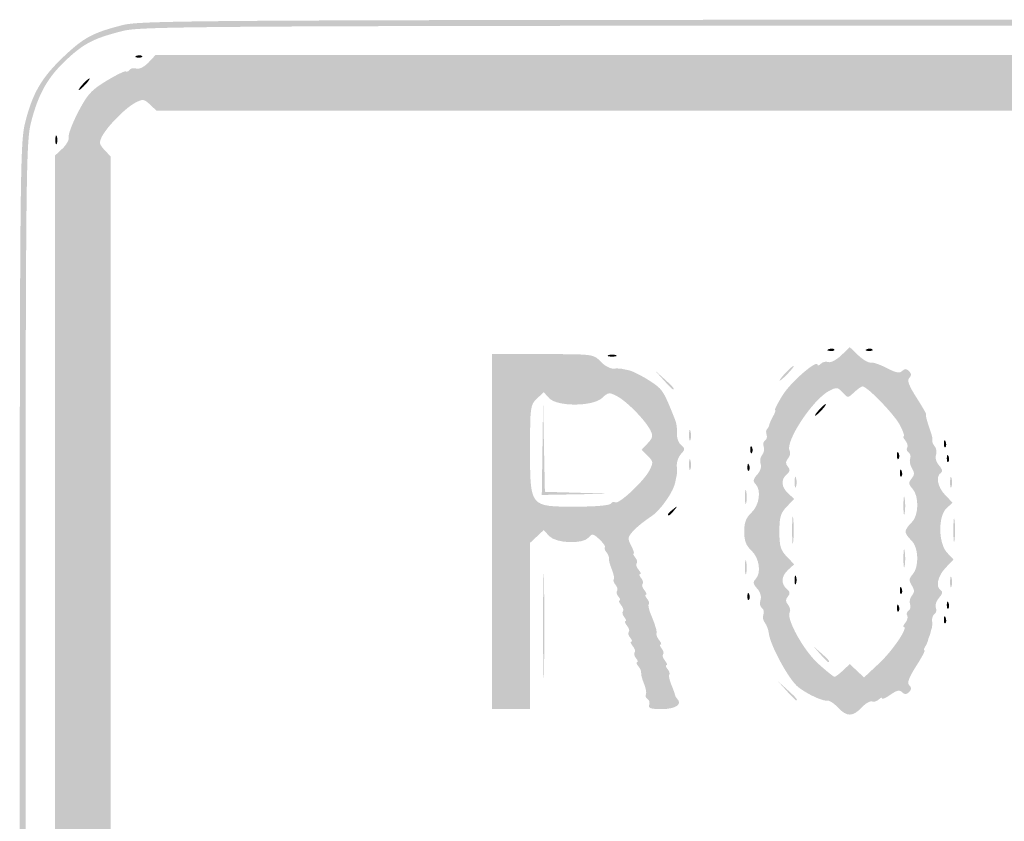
# Model space of a CAD drawing. Header units: inches. Extents: x -0.5 to 0.5, y -0.25 to 0.25.
# Tile 2 of 11: x -0.5 to -0.19, y 0 to 0.25. Entities that reach past the tile are written whole.
import ezdxf

# ---------------------------------------------------------------- set-up
doc = ezdxf.new("R2010")
doc.units = ezdxf.units.IN
doc.header["$MEASUREMENT"] = 0

msp = doc.modelspace()

# ---------------------------------------------------------------- hatches: boundary and pattern name
h = msp.add_hatch(color=7)
edge = h.paths.add_edge_path()
edge.add_spline(control_points=[(-0.46522, -0.24908), (-0.47266, -0.2476), (-0.48297, -0.24249), (-0.48681, -0.23839), (-0.49057, -0.23437), (-0.49569, -0.22686), (-0.49702, -0.22339), (-0.49989, -0.21596), (-0.5, -0.2079), (-0.5, 0.00094), (-0.5, 0.2072), (-0.49996, 0.21178), (-0.4982, 0.21866), (-0.49593, 0.22754), (-0.4931, 0.23237), (-0.48643, 0.23873), (-0.48005, 0.24482), (-0.47723, 0.24635), (-0.46815, 0.24868), (-0.46129, 0.25043), (-0.45375, 0.25046), (0.00074, 0.25046)], knot_values=[0, 0, 0, 0, 1, 1, 1, 2, 2, 2, 3, 3, 3, 4, 4, 4, 5, 5, 5, 6, 6, 6, 7, 7, 7, 7], degree=3, periodic=0)
edge.add_line((0.00074, 0.25046), (0.46265, 0.25046))
edge.add_line((0.46265, 0.25046), (0.46917, 0.24853))
edge.add_spline(control_points=[(0.46917, 0.24853), (0.4773, 0.24613), (0.48082, 0.24409), (0.48697, 0.23816), (0.49323, 0.23214), (0.49598, 0.22736), (0.4982, 0.21866), (0.49996, 0.21178), (0.5, 0.2072), (0.5, 0.00108), (0.5, -0.14844), (0.49971, -0.21123), (0.49899, -0.21552), (0.497, -0.22734), (0.4885, -0.23878), (0.47725, -0.24478), (0.46574, -0.25092), (0.50412, -0.25047), (-0.00077, -0.25037), (-0.37541, -0.2503), (-0.46028, -0.25007), (-0.46522, -0.24908)], knot_values=[0, 0, 0, 0, 1, 1, 1, 2, 2, 2, 3, 3, 3, 4, 4, 4, 5, 5, 5, 6, 6, 6, 7, 7, 7, 7], degree=3, periodic=0)
edge = h.paths.add_edge_path(flags=0)
edge.add_spline(control_points=[(0.46463, -0.24729), (0.47266, -0.24575), (0.48109, -0.24159), (0.48619, -0.23664), (0.49125, -0.23173), (0.49595, -0.22268), (0.49715, -0.21552), (0.49787, -0.21123), (0.49817, -0.14844), (0.49817, 0.00108), (0.49817, 0.2072), (0.49813, 0.21178), (0.49637, 0.21866), (0.49422, 0.22705), (0.49138, 0.23217), (0.48605, 0.23724), (0.48079, 0.24226), (0.47697, 0.2444), (0.46917, 0.2467)], knot_values=[0, 0, 0, 0, 1, 1, 1, 2, 2, 2, 3, 3, 3, 4, 4, 4, 5, 5, 5, 6, 6, 6, 6], degree=3, periodic=0)
edge.add_line((0.46917, 0.2467), (0.46265, 0.24862))
edge.add_line((0.46265, 0.24862), (0.00074, 0.24862))
edge.add_spline(control_points=[(0.00074, 0.24862), (-0.45375, 0.24862), (-0.46129, 0.2486), (-0.46815, 0.24684), (-0.47691, 0.2446), (-0.47991, 0.24304), (-0.48544, 0.23788), (-0.4912, 0.23248), (-0.49416, 0.22728), (-0.49637, 0.21866), (-0.49813, 0.21178), (-0.49817, 0.2072), (-0.49817, 0.00094), (-0.49817, -0.2079), (-0.49806, -0.21596), (-0.49519, -0.22339), (-0.49403, -0.2264), (-0.48897, -0.23406), (-0.48589, -0.23748), (-0.48296, -0.24073), (-0.47204, -0.24589), (-0.46522, -0.24725), (-0.46028, -0.24823), (-0.37541, -0.24847), (-0.00077, -0.24854), (0.39723, -0.24861), (0.45856, -0.24845), (0.46463, -0.24729)], knot_values=[0, 0, 0, 0, 1, 1, 1, 2, 2, 2, 3, 3, 3, 4, 4, 4, 5, 5, 5, 6, 6, 6, 7, 7, 7, 8, 8, 8, 9, 9, 9, 9], degree=3, periodic=0)
h = msp.add_hatch(color=7)
edge = h.paths.add_edge_path()
edge.add_spline(control_points=[(-0.46518, -0.23445), (-0.46566, -0.23397), (-0.46606, -0.23392), (-0.46606, -0.23433), (-0.46606, -0.23475), (-0.46667, -0.23457), (-0.46743, -0.23394), (-0.46819, -0.23332), (-0.46881, -0.23308), (-0.46881, -0.23342), (-0.46881, -0.23376), (-0.4706, -0.2328), (-0.4728, -0.23129), (-0.4758, -0.22922), (-0.47706, -0.2288), (-0.47785, -0.22959), (-0.47864, -0.23038), (-0.47917, -0.23037), (-0.48, -0.22954), (-0.48081, -0.22873), (-0.48083, -0.22817), (-0.48008, -0.22742), (-0.47934, -0.22668), (-0.47977, -0.2252), (-0.48171, -0.22192), (-0.48317, -0.21945), (-0.48411, -0.21743), (-0.48381, -0.21743), (-0.48351, -0.21743), (-0.48371, -0.21689), (-0.48425, -0.21624), (-0.4848, -0.21558), (-0.48503, -0.21423), (-0.48477, -0.21323), (-0.48446, -0.21206), (-0.48512, -0.21066), (-0.48664, -0.20922)], knot_values=[0, 0, 0, 0, 1, 1, 1, 2, 2, 2, 3, 3, 3, 4, 4, 4, 5, 5, 5, 6, 6, 6, 7, 7, 7, 8, 8, 8, 9, 9, 9, 10, 10, 10, 11, 11, 11, 12, 12, 12, 12], degree=3, periodic=0)
edge.add_line((-0.48664, -0.20922), (-0.48899, -0.20702))
edge.add_line((-0.48899, -0.20702), (-0.48899, 0.00046))
edge.add_line((-0.48899, 0.00046), (-0.48899, 0.20794))
edge.add_line((-0.48899, 0.20794), (-0.48664, 0.21014))
edge.add_spline(control_points=[(-0.48664, 0.21014), (-0.48535, 0.21135), (-0.48447, 0.21298), (-0.48467, 0.21376), (-0.48487, 0.21454), (-0.48354, 0.21806), (-0.48171, 0.22158), (-0.47884, 0.22708), (-0.4776, 0.22845), (-0.4729, 0.23131), (-0.46989, 0.23314), (-0.46715, 0.23448), (-0.46681, 0.23428), (-0.46646, 0.23408), (-0.46595, 0.2343), (-0.46566, 0.23476), (-0.46537, 0.23523), (-0.4644, 0.23542), (-0.46351, 0.23518), (-0.46255, 0.23493), (-0.46099, 0.23571), (-0.45968, 0.2371)], knot_values=[0, 0, 0, 0, 1, 1, 1, 2, 2, 2, 3, 3, 3, 4, 4, 4, 5, 5, 5, 6, 6, 6, 7, 7, 7, 7], degree=3, periodic=0)
edge.add_line((-0.45968, 0.2371), (-0.45748, 0.23945))
edge.add_line((-0.45748, 0.23945), (0, 0.23945))
edge.add_line((0, 0.23945), (0.45748, 0.23945))
edge.add_line((0.45748, 0.23945), (0.45966, 0.23713))
edge.add_spline(control_points=[(0.45966, 0.23713), (0.46086, 0.23585), (0.46248, 0.23491), (0.46326, 0.23504), (0.46404, 0.23517), (0.46519, 0.23495), (0.46583, 0.23456), (0.46646, 0.23416), (0.46697, 0.23404), (0.46697, 0.23429), (0.46697, 0.23455), (0.46935, 0.23342), (0.47225, 0.23179), (0.47638, 0.22946), (0.47824, 0.22764), (0.48085, 0.22336), (0.48268, 0.22035), (0.48402, 0.21761), (0.48382, 0.21727), (0.48362, 0.21692), (0.48384, 0.21641), (0.4843, 0.21612), (0.48477, 0.21583), (0.48496, 0.21486), (0.48472, 0.21397), (0.48447, 0.21301), (0.48525, 0.21145), (0.48664, 0.21014)], knot_values=[0, 0, 0, 0, 1, 1, 1, 2, 2, 2, 3, 3, 3, 4, 4, 4, 5, 5, 5, 6, 6, 6, 7, 7, 7, 8, 8, 8, 9, 9, 9, 9], degree=3, periodic=0)
edge.add_line((0.48664, 0.21014), (0.48899, 0.20794))
edge.add_line((0.48899, 0.20794), (0.48899, 0.00046))
edge.add_line((0.48899, 0.00046), (0.48899, -0.20702))
edge.add_line((0.48899, -0.20702), (0.48664, -0.20922))
edge.add_spline(control_points=[(0.48664, -0.20922), (0.48525, -0.21053), (0.48447, -0.21209), (0.48472, -0.21305), (0.48496, -0.21395), (0.48476, -0.21492), (0.48429, -0.21521), (0.48382, -0.2155), (0.48353, -0.21622), (0.48365, -0.21681), (0.4839, -0.21813), (0.48022, -0.22533), (0.47887, -0.22617), (0.47819, -0.22658), (0.47823, -0.22717), (0.47899, -0.22809), (0.48032, -0.22969), (0.47928, -0.23103), (0.47783, -0.22957), (0.47706, -0.2288), (0.47577, -0.22924), (0.4728, -0.23129), (0.4706, -0.2328), (0.46881, -0.23376), (0.46881, -0.23342), (0.46881, -0.23308), (0.46829, -0.23323), (0.46766, -0.23375), (0.46668, -0.23457), (0.46597, -0.23486), (0.46491, -0.23486), (0.46478, -0.23486), (0.25566, -0.23497), (0.00018, -0.23509), (-0.29228, -0.23524), (-0.46463, -0.235), (-0.46518, -0.23445)], knot_values=[0, 0, 0, 0, 1, 1, 1, 2, 2, 2, 3, 3, 3, 4, 4, 4, 5, 5, 5, 6, 6, 6, 7, 7, 7, 8, 8, 8, 9, 9, 9, 10, 10, 10, 11, 11, 11, 12, 12, 12, 12], degree=3, periodic=0)
edge = h.paths.add_edge_path(flags=0)
edge.add_spline(control_points=[(-0.45826, -0.22385), (-0.4566, -0.22202), (-0.45543, -0.22202), (-0.00015, -0.22202)], knot_values=[0, 0, 0, 0, 1, 1, 1, 1], degree=3, periodic=0)
edge.add_line((-0.00015, -0.22202), (0.4563, -0.22202))
edge.add_line((0.4563, -0.22202), (0.4584, -0.22399))
edge.add_spline(control_points=[(0.4584, -0.22399), (0.46002, -0.22551), (0.46078, -0.22572), (0.46175, -0.22491), (0.46245, -0.22434), (0.46322, -0.22408), (0.46347, -0.22433), (0.46425, -0.22511), (0.47244, -0.2174), (0.47396, -0.21448), (0.47528, -0.21191), (0.47525, -0.21161), (0.47347, -0.20971)], knot_values=[0, 0, 0, 0, 1, 1, 1, 2, 2, 2, 3, 3, 3, 4, 4, 4, 4], degree=3, periodic=0)
edge.add_line((0.47347, -0.20971), (0.47156, -0.20768))
edge.add_line((0.47156, -0.20768), (0.47156, 0))
edge.add_line((0.47156, 0), (0.47156, 0.20768))
edge.add_line((0.47156, 0.20768), (0.47347, 0.20972))
edge.add_spline(control_points=[(0.47347, 0.20972), (0.47511, 0.21145), (0.47522, 0.21207), (0.47428, 0.2139), (0.47268, 0.21703), (0.46693, 0.22287), (0.4639, 0.22446), (0.46147, 0.22573), (0.46113, 0.22569), (0.45925, 0.22393)], knot_values=[0, 0, 0, 0, 1, 1, 1, 2, 2, 2, 3, 3, 3, 3], degree=3, periodic=0)
edge.add_line((0.45925, 0.22393), (0.45722, 0.22202))
edge.add_line((0.45722, 0.22202), (0, 0.22202))
edge.add_line((0, 0.22202), (-0.45722, 0.22202))
edge.add_line((-0.45722, 0.22202), (-0.45925, 0.22393))
edge.add_spline(control_points=[(-0.45925, 0.22393), (-0.46113, 0.22569), (-0.46147, 0.22573), (-0.4639, 0.22446), (-0.46693, 0.22287), (-0.47268, 0.21703), (-0.47428, 0.2139), (-0.47522, 0.21207), (-0.47511, 0.21145), (-0.47347, 0.20972)], knot_values=[0, 0, 0, 0, 1, 1, 1, 2, 2, 2, 3, 3, 3, 3], degree=3, periodic=0)
edge.add_line((-0.47347, 0.20972), (-0.47156, 0.20768))
edge.add_line((-0.47156, 0.20768), (-0.47156, 0))
edge.add_line((-0.47156, 0), (-0.47156, -0.20768))
edge.add_line((-0.47156, -0.20768), (-0.47347, -0.20971))
edge.add_spline(control_points=[(-0.47347, -0.20971), (-0.47525, -0.21161), (-0.47528, -0.21191), (-0.47396, -0.21448), (-0.47231, -0.21766), (-0.46435, -0.22496), (-0.46325, -0.22428), (-0.46285, -0.22403), (-0.46225, -0.22424), (-0.46194, -0.22476), (-0.46108, -0.22614), (-0.46011, -0.2259), (-0.45826, -0.22385)], knot_values=[0, 0, 0, 0, 1, 1, 1, 2, 2, 2, 3, 3, 3, 4, 4, 4, 4], degree=3, periodic=0)
h = msp.add_hatch(color=7)
edge = h.paths.add_edge_path()
edge.add_spline(control_points=[(-0.46347, 0.23916), (-0.46281, 0.23942), (-0.46202, 0.23939), (-0.46172, 0.23909), (-0.46141, 0.23878), (-0.46195, 0.23856), (-0.46292, 0.2386), (-0.46399, 0.23865), (-0.46421, 0.23887), (-0.46347, 0.23916)], knot_values=[0, 0, 0, 0, 1, 1, 1, 2, 2, 2, 3, 3, 3, 3], degree=3, periodic=0)
h = msp.add_hatch(color=7)
edge = h.paths.add_edge_path()
edge.add_spline(control_points=[(-0.48028, 0.23028), (-0.47936, 0.23128), (-0.47841, 0.23211), (-0.47816, 0.23211), (-0.4779, 0.23211), (-0.47844, 0.23128), (-0.47936, 0.23028), (-0.48027, 0.22927), (-0.48122, 0.22844), (-0.48148, 0.22844), (-0.48173, 0.22844), (-0.48119, 0.22927), (-0.48028, 0.23028)], knot_values=[0, 0, 0, 0, 1, 1, 1, 2, 2, 2, 3, 3, 3, 4, 4, 4, 4], degree=3, periodic=0)
h = msp.add_hatch(color=7)
edge = h.paths.add_edge_path()
edge.add_spline(control_points=[(-0.48885, 0.21284), (-0.48885, 0.21411), (-0.48864, 0.21462), (-0.48838, 0.21399), (-0.48813, 0.21336), (-0.48813, 0.21233), (-0.48838, 0.2117), (-0.48864, 0.21107), (-0.48885, 0.21158), (-0.48885, 0.21284)], knot_values=[0, 0, 0, 0, 1, 1, 1, 2, 2, 2, 3, 3, 3, 3], degree=3, periodic=0)
h = msp.add_hatch(color=7)
edge = h.paths.add_edge_path()
edge.add_spline(control_points=[(-0.24404, 0.03532), (-0.24523, 0.03659), (-0.24664, 0.03755), (-0.24718, 0.03747), (-0.24872, 0.03724), (-0.25339, 0.03937), (-0.25645, 0.0417), (-0.2593, 0.04388), (-0.26524, 0.0547), (-0.26569, 0.05856), (-0.26583, 0.05973), (-0.26639, 0.06122), (-0.26693, 0.06188), (-0.26748, 0.06253), (-0.26768, 0.0637), (-0.26738, 0.06447), (-0.26709, 0.06524), (-0.26731, 0.06615), (-0.26786, 0.0665), (-0.26842, 0.06684), (-0.26862, 0.06795), (-0.2683, 0.06895), (-0.26794, 0.07008), (-0.26834, 0.07145), (-0.26935, 0.07256), (-0.27059, 0.07394), (-0.27071, 0.07461), (-0.26989, 0.07543), (-0.26798, 0.07734), (-0.26862, 0.08207), (-0.2711, 0.0844), (-0.27283, 0.08603), (-0.27339, 0.08749), (-0.27339, 0.09037), (-0.27339, 0.09324), (-0.27283, 0.0947), (-0.2711, 0.09633), (-0.26862, 0.09866), (-0.26798, 0.10339), (-0.26989, 0.1053), (-0.27071, 0.10613), (-0.27058, 0.1068), (-0.26932, 0.1082), (-0.26836, 0.10926), (-0.26791, 0.11066), (-0.26825, 0.11155), (-0.26858, 0.11239), (-0.26837, 0.11364), (-0.2678, 0.11432), (-0.26723, 0.11501), (-0.267, 0.11618), (-0.26729, 0.11693), (-0.26758, 0.11768), (-0.26739, 0.11855), (-0.26687, 0.11887), (-0.26635, 0.11919), (-0.26614, 0.11999), (-0.26639, 0.12065), (-0.26664, 0.1213), (-0.26656, 0.12212), (-0.26622, 0.12246), (-0.26588, 0.12281), (-0.26558, 0.12336), (-0.26556, 0.1237), (-0.26555, 0.12404), (-0.26502, 0.12524), (-0.26438, 0.12638), (-0.26375, 0.12751), (-0.26346, 0.12844), (-0.26372, 0.12844), (-0.26399, 0.12844), (-0.26293, 0.13051), (-0.26137, 0.13304), (-0.2589, 0.13707), (-0.25046, 0.14439), (-0.25046, 0.14252), (-0.25046, 0.14214), (-0.25, 0.1423), (-0.24943, 0.14286), (-0.24886, 0.14343), (-0.24781, 0.14367), (-0.24708, 0.14339), (-0.24635, 0.14311), (-0.24456, 0.14404), (-0.24306, 0.14547)], knot_values=[0, 0, 0, 0, 1, 1, 1, 2, 2, 2, 3, 3, 3, 4, 4, 4, 5, 5, 5, 6, 6, 6, 7, 7, 7, 8, 8, 8, 9, 9, 9, 10, 10, 10, 11, 11, 11, 12, 12, 12, 13, 13, 13, 14, 14, 14, 15, 15, 15, 16, 16, 16, 17, 17, 17, 18, 18, 18, 19, 19, 19, 20, 20, 20, 21, 21, 21, 22, 22, 22, 23, 23, 23, 24, 24, 24, 25, 25, 25, 26, 26, 26, 27, 27, 27, 28, 28, 28, 28], degree=3, periodic=0)
edge.add_line((-0.24306, 0.14547), (-0.24037, 0.14805))
edge.add_line((-0.24037, 0.14805), (-0.23773, 0.14552))
edge.add_spline(control_points=[(-0.23773, 0.14552), (-0.23627, 0.14413), (-0.23452, 0.1431), (-0.23383, 0.14324), (-0.23313, 0.14337), (-0.23087, 0.1426), (-0.2288, 0.14152), (-0.22597, 0.14004), (-0.22478, 0.13981), (-0.22399, 0.1406), (-0.2232, 0.14139), (-0.22266, 0.14138), (-0.22183, 0.14055), (-0.22103, 0.13974), (-0.221, 0.13918), (-0.22176, 0.13843), (-0.22251, 0.13768), (-0.2219, 0.13604), (-0.21947, 0.13223), (-0.21765, 0.12939), (-0.21632, 0.12706), (-0.21651, 0.12706), (-0.21679, 0.12706), (-0.21627, 0.12503), (-0.21515, 0.12179), (-0.21454, 0.12004), (-0.21447, 0.11967), (-0.2146, 0.11894), (-0.21468, 0.11851), (-0.21431, 0.11763), (-0.21378, 0.11699), (-0.21325, 0.11635), (-0.21308, 0.11514), (-0.2134, 0.1143), (-0.21373, 0.11343), (-0.21332, 0.11204), (-0.21244, 0.11107), (-0.21142, 0.10994), (-0.21123, 0.10915), (-0.21187, 0.10875), (-0.21357, 0.1077), (-0.21292, 0.10431), (-0.21053, 0.10182)], knot_values=[0, 0, 0, 0, 1, 1, 1, 2, 2, 2, 3, 3, 3, 4, 4, 4, 5, 5, 5, 6, 6, 6, 7, 7, 7, 8, 8, 8, 9, 9, 9, 10, 10, 10, 11, 11, 11, 12, 12, 12, 13, 13, 13, 14, 14, 14, 14], degree=3, periodic=0)
edge.add_line((-0.21053, 0.10182), (-0.20822, 0.0994))
edge.add_line((-0.20822, 0.0994), (-0.21007, 0.09772))
edge.add_spline(control_points=[(-0.21007, 0.09772), (-0.21279, 0.09526), (-0.2127, 0.08673), (-0.20993, 0.08377)], knot_values=[0, 0, 0, 0, 1, 1, 1, 1], degree=3, periodic=0)
edge.add_line((-0.20993, 0.08377), (-0.20793, 0.08164))
edge.add_line((-0.20793, 0.08164), (-0.21038, 0.07907))
edge.add_spline(control_points=[(-0.21038, 0.07907), (-0.2129, 0.07644), (-0.21361, 0.07306), (-0.21187, 0.07198), (-0.21123, 0.07159), (-0.21142, 0.07079), (-0.21244, 0.06967), (-0.21329, 0.06873), (-0.21375, 0.06734), (-0.21345, 0.06658), (-0.21316, 0.06582), (-0.21334, 0.06494), (-0.21385, 0.06463), (-0.21435, 0.06431), (-0.2147, 0.06337), (-0.21462, 0.06253), (-0.21453, 0.0617), (-0.21457, 0.0607), (-0.21469, 0.06032), (-0.21481, 0.05994), (-0.21501, 0.05922), (-0.21514, 0.05872), (-0.21526, 0.05821), (-0.21547, 0.05759), (-0.2156, 0.05734), (-0.21572, 0.05709), (-0.21588, 0.05657), (-0.21595, 0.05619), (-0.21603, 0.05581), (-0.21641, 0.05499), (-0.21681, 0.05436), (-0.21721, 0.05373), (-0.2173, 0.05321), (-0.217, 0.05321), (-0.2167, 0.05321), (-0.21788, 0.05099), (-0.21962, 0.04827), (-0.22194, 0.04464), (-0.22251, 0.04306), (-0.22176, 0.04231), (-0.221, 0.04156), (-0.22103, 0.04099), (-0.22183, 0.04018), (-0.22267, 0.03935), (-0.22319, 0.03934), (-0.224, 0.04014), (-0.2248, 0.04095), (-0.22569, 0.04075), (-0.22767, 0.03935), (-0.2291, 0.03833), (-0.23028, 0.03781), (-0.23028, 0.03819), (-0.23028, 0.03858), (-0.23074, 0.03844), (-0.2313, 0.03787), (-0.23187, 0.0373), (-0.23282, 0.03703), (-0.23341, 0.03725), (-0.23401, 0.03748), (-0.23547, 0.03662), (-0.23667, 0.03535), (-0.23942, 0.03242), (-0.24131, 0.03242), (-0.24404, 0.03532)], knot_values=[0, 0, 0, 0, 1, 1, 1, 2, 2, 2, 3, 3, 3, 4, 4, 4, 5, 5, 5, 6, 6, 6, 7, 7, 7, 8, 8, 8, 9, 9, 9, 10, 10, 10, 11, 11, 11, 12, 12, 12, 13, 13, 13, 14, 14, 14, 15, 15, 15, 16, 16, 16, 17, 17, 17, 18, 18, 18, 19, 19, 19, 20, 20, 20, 21, 21, 21, 21], degree=3, periodic=0)
edge = h.paths.add_edge_path(flags=0)
edge.add_line((-0.24249, 0.04695), (-0.24037, 0.04894))
edge.add_line((-0.24037, 0.04894), (-0.23814, 0.04685))
edge.add_line((-0.23814, 0.04685), (-0.23591, 0.04476))
edge.add_line((-0.23591, 0.04476), (-0.23117, 0.04919))
edge.add_spline(control_points=[(-0.23117, 0.04919), (-0.22695, 0.05314), (-0.22194, 0.06055), (-0.22349, 0.06055), (-0.22381, 0.06055), (-0.22358, 0.06115), (-0.22297, 0.06189), (-0.22236, 0.06262), (-0.22211, 0.06362), (-0.22241, 0.06412), (-0.22272, 0.06461), (-0.22252, 0.06529), (-0.22197, 0.06563), (-0.22142, 0.06596), (-0.22122, 0.06687), (-0.22151, 0.06764), (-0.22181, 0.06841), (-0.22155, 0.06964), (-0.22094, 0.07037), (-0.22008, 0.07142), (-0.22009, 0.07211), (-0.22099, 0.07356), (-0.22194, 0.07508), (-0.22189, 0.07568), (-0.2207, 0.07699), (-0.2186, 0.07932), (-0.21884, 0.08556), (-0.2211, 0.08761), (-0.22211, 0.08853), (-0.22294, 0.08977), (-0.22294, 0.09037), (-0.22294, 0.09097), (-0.22211, 0.09221), (-0.2211, 0.09312), (-0.2188, 0.0952), (-0.2186, 0.10142), (-0.22077, 0.10381), (-0.22203, 0.1052), (-0.22208, 0.10571), (-0.22105, 0.10694), (-0.2201, 0.10808), (-0.22007, 0.10879), (-0.22091, 0.11013), (-0.2215, 0.11108), (-0.22176, 0.11245), (-0.22148, 0.11317), (-0.2212, 0.1139), (-0.22142, 0.11477), (-0.22197, 0.11511), (-0.22252, 0.11545), (-0.22272, 0.11613), (-0.22241, 0.11662), (-0.22211, 0.11711), (-0.22236, 0.11811), (-0.22297, 0.11885), (-0.22358, 0.11958), (-0.22381, 0.12018), (-0.22349, 0.12018), (-0.22316, 0.12018), (-0.22369, 0.12174), (-0.22467, 0.12365), (-0.22632, 0.12689), (-0.2349, 0.13578), (-0.23637, 0.13578), (-0.23674, 0.13578), (-0.23792, 0.13495), (-0.23901, 0.13393), (-0.24097, 0.13209), (-0.24098, 0.13209), (-0.24262, 0.1339), (-0.2441, 0.13554), (-0.2445, 0.13559), (-0.24676, 0.13442), (-0.25197, 0.13173), (-0.26082, 0.11826), (-0.25916, 0.11557), (-0.25883, 0.11503), (-0.25906, 0.114), (-0.25967, 0.11326), (-0.2605, 0.11226), (-0.26051, 0.11161), (-0.25973, 0.11067), (-0.25894, 0.10972), (-0.25903, 0.10914), (-0.26008, 0.10827), (-0.262, 0.10667), (-0.26181, 0.10427), (-0.25961, 0.10228)], knot_values=[0, 0, 0, 0, 1, 1, 1, 2, 2, 2, 3, 3, 3, 4, 4, 4, 5, 5, 5, 6, 6, 6, 7, 7, 7, 8, 8, 8, 9, 9, 9, 10, 10, 10, 11, 11, 11, 12, 12, 12, 13, 13, 13, 14, 14, 14, 15, 15, 15, 16, 16, 16, 17, 17, 17, 18, 18, 18, 19, 19, 19, 20, 20, 20, 21, 21, 21, 22, 22, 22, 23, 23, 23, 24, 24, 24, 25, 25, 25, 26, 26, 26, 27, 27, 27, 28, 28, 28, 29, 29, 29, 29], degree=3, periodic=0)
edge.add_line((-0.25961, 0.10228), (-0.25776, 0.1006))
edge.add_line((-0.25776, 0.1006), (-0.26007, 0.09818))
edge.add_spline(control_points=[(-0.26007, 0.09818), (-0.26201, 0.09616), (-0.26239, 0.09489), (-0.26239, 0.09037), (-0.26239, 0.08584), (-0.26201, 0.08457), (-0.26007, 0.08255)], knot_values=[0, 0, 0, 0, 1, 1, 1, 2, 2, 2, 2], degree=3, periodic=0)
edge.add_line((-0.26007, 0.08255), (-0.25776, 0.08014))
edge.add_line((-0.25776, 0.08014), (-0.25961, 0.07846))
edge.add_spline(control_points=[(-0.25961, 0.07846), (-0.26181, 0.07647), (-0.262, 0.07406), (-0.26008, 0.07247), (-0.25903, 0.07159), (-0.25894, 0.07102), (-0.25973, 0.07006), (-0.26051, 0.06912), (-0.2605, 0.06847), (-0.25967, 0.06747), (-0.25906, 0.06674), (-0.25882, 0.06571), (-0.25915, 0.06518), (-0.26037, 0.06321), (-0.25482, 0.05317), (-0.25021, 0.04904), (-0.24772, 0.04679), (-0.24543, 0.04495), (-0.24514, 0.04495), (-0.24485, 0.04495), (-0.24366, 0.04585), (-0.24249, 0.04695)], knot_values=[0, 0, 0, 0, 1, 1, 1, 2, 2, 2, 3, 3, 3, 4, 4, 4, 5, 5, 5, 6, 6, 6, 7, 7, 7, 7], degree=3, periodic=0)
h = msp.add_hatch(color=7)
edge = h.paths.add_edge_path()
edge.add_line((-0.35229, 0.09037), (-0.35229, 0.14587))
edge.add_line((-0.35229, 0.14587), (-0.3364, 0.14587))
edge.add_spline(control_points=[(-0.3364, 0.14587), (-0.32056, 0.14587), (-0.3205, 0.14586), (-0.31831, 0.14354), (-0.31711, 0.14225), (-0.31528, 0.14127), (-0.31425, 0.14135), (-0.31323, 0.14142), (-0.31197, 0.14138), (-0.31147, 0.14125), (-0.31096, 0.14111), (-0.31014, 0.14094), (-0.30963, 0.14086), (-0.30777, 0.14058), (-0.30133, 0.13684), (-0.29981, 0.13516), (-0.29841, 0.13361), (-0.2977, 0.13217), (-0.29496, 0.12523), (-0.29456, 0.12422), (-0.29432, 0.12233), (-0.29442, 0.12103), (-0.29452, 0.11973), (-0.29395, 0.11812), (-0.29315, 0.11746), (-0.29183, 0.11636), (-0.29183, 0.11611), (-0.29317, 0.11462), (-0.29398, 0.11373), (-0.29457, 0.11203), (-0.29447, 0.11085), (-0.29437, 0.10968), (-0.2944, 0.1083), (-0.29453, 0.1078), (-0.29467, 0.10729), (-0.29484, 0.10647), (-0.29492, 0.10596), (-0.29537, 0.10299), (-0.29961, 0.09693), (-0.30254, 0.09506), (-0.30442, 0.09386), (-0.30688, 0.09189), (-0.308, 0.09068), (-0.30986, 0.08866), (-0.30992, 0.08826), (-0.30874, 0.08598), (-0.30803, 0.08461), (-0.30768, 0.08349), (-0.30796, 0.08349), (-0.30825, 0.08349), (-0.30802, 0.08293), (-0.30746, 0.08226), (-0.3069, 0.08158), (-0.3067, 0.08076), (-0.30702, 0.08044), (-0.30734, 0.08012), (-0.30708, 0.07923), (-0.30644, 0.07846), (-0.3058, 0.07769), (-0.30559, 0.07706), (-0.30596, 0.07706), (-0.30634, 0.07706), (-0.30619, 0.07651), (-0.30562, 0.07583), (-0.30506, 0.07516), (-0.30486, 0.07434), (-0.30518, 0.07402), (-0.3055, 0.0737), (-0.30524, 0.07281), (-0.30461, 0.07204), (-0.30397, 0.07127), (-0.30375, 0.07064), (-0.30413, 0.07064), (-0.3045, 0.07064), (-0.30435, 0.07009), (-0.30379, 0.06941), (-0.30323, 0.06873), (-0.30298, 0.06797), (-0.30324, 0.0677), (-0.30351, 0.06744), (-0.30323, 0.06603), (-0.30263, 0.06458), (-0.30202, 0.06312), (-0.30144, 0.06162), (-0.30134, 0.06124), (-0.30123, 0.06086), (-0.30105, 0.06024), (-0.30092, 0.05986), (-0.3008, 0.05948), (-0.30076, 0.05882), (-0.30084, 0.05839), (-0.30092, 0.05796), (-0.3005, 0.05703), (-0.29992, 0.05633), (-0.29934, 0.05562), (-0.29917, 0.05505), (-0.29954, 0.05505), (-0.29992, 0.05505), (-0.29976, 0.05449), (-0.2992, 0.05381), (-0.29864, 0.05314), (-0.29844, 0.05232), (-0.29876, 0.052), (-0.29908, 0.05168), (-0.29882, 0.05079), (-0.29818, 0.05002), (-0.29755, 0.04925), (-0.29733, 0.04862), (-0.29771, 0.04862), (-0.29808, 0.04862), (-0.29793, 0.04807), (-0.29737, 0.04739), (-0.29681, 0.04672), (-0.29656, 0.04595), (-0.29682, 0.04569), (-0.29708, 0.04542), (-0.29681, 0.04402), (-0.2962, 0.04256), (-0.2956, 0.0411), (-0.29507, 0.03963), (-0.29503, 0.0393), (-0.29499, 0.03896), (-0.29467, 0.0384), (-0.29433, 0.03806), (-0.29264, 0.03637), (-0.29492, 0.03486), (-0.29915, 0.03486), (-0.3026, 0.03486), (-0.3035, 0.03515), (-0.30312, 0.03615), (-0.30285, 0.03685), (-0.30307, 0.03771), (-0.30362, 0.03804), (-0.30417, 0.03838), (-0.3044, 0.03901), (-0.30414, 0.03944), (-0.30387, 0.03986), (-0.30414, 0.04138), (-0.30473, 0.04281), (-0.30532, 0.04424), (-0.30572, 0.04577), (-0.30562, 0.0462), (-0.30552, 0.04663), (-0.30592, 0.04756), (-0.3065, 0.04826), (-0.30709, 0.04897), (-0.30726, 0.04954), (-0.30688, 0.04954), (-0.3065, 0.04954), (-0.30666, 0.0501), (-0.30722, 0.05077), (-0.30778, 0.05145), (-0.30798, 0.05227), (-0.30766, 0.05259), (-0.30734, 0.0529), (-0.3076, 0.0538), (-0.30824, 0.05456), (-0.30888, 0.05533), (-0.30909, 0.05596), (-0.30872, 0.05596), (-0.30834, 0.05596), (-0.30849, 0.05652), (-0.30905, 0.05719), (-0.30962, 0.05787), (-0.30981, 0.05869), (-0.30949, 0.05901), (-0.30917, 0.05933), (-0.30944, 0.06022), (-0.31007, 0.06099), (-0.31071, 0.06176), (-0.31093, 0.06239), (-0.31055, 0.06239), (-0.31017, 0.06239), (-0.31033, 0.06294), (-0.31089, 0.06362), (-0.31145, 0.06429), (-0.31165, 0.06511), (-0.31133, 0.06543), (-0.31101, 0.06575), (-0.31127, 0.06664), (-0.31191, 0.06741), (-0.31255, 0.06818), (-0.31276, 0.06881), (-0.31239, 0.06881), (-0.31201, 0.06881), (-0.31216, 0.06936), (-0.31272, 0.07004), (-0.31329, 0.07072), (-0.31348, 0.07153), (-0.31316, 0.07185), (-0.31284, 0.07217), (-0.31305, 0.073), (-0.31362, 0.07369), (-0.31419, 0.07438), (-0.31445, 0.07515), (-0.31419, 0.07542), (-0.31392, 0.07568), (-0.3142, 0.07708), (-0.3148, 0.07854), (-0.3154, 0.08), (-0.31581, 0.08155), (-0.31571, 0.08198), (-0.31561, 0.08241), (-0.31596, 0.08327), (-0.31647, 0.0839), (-0.31699, 0.08452), (-0.31721, 0.08523), (-0.31697, 0.08548), (-0.31672, 0.08572), (-0.31749, 0.08684), (-0.31867, 0.08795), (-0.32058, 0.08974), (-0.32096, 0.08981), (-0.32199, 0.08856), (-0.32382, 0.08636), (-0.33229, 0.08666), (-0.33442, 0.08901)], knot_values=[0, 0, 0, 0, 1, 1, 1, 2, 2, 2, 3, 3, 3, 4, 4, 4, 5, 5, 5, 6, 6, 6, 7, 7, 7, 8, 8, 8, 9, 9, 9, 10, 10, 10, 11, 11, 11, 12, 12, 12, 13, 13, 13, 14, 14, 14, 15, 15, 15, 16, 16, 16, 17, 17, 17, 18, 18, 18, 19, 19, 19, 20, 20, 20, 21, 21, 21, 22, 22, 22, 23, 23, 23, 24, 24, 24, 25, 25, 25, 26, 26, 26, 27, 27, 27, 28, 28, 28, 29, 29, 29, 30, 30, 30, 31, 31, 31, 32, 32, 32, 33, 33, 33, 34, 34, 34, 35, 35, 35, 36, 36, 36, 37, 37, 37, 38, 38, 38, 39, 39, 39, 40, 40, 40, 41, 41, 41, 42, 42, 42, 43, 43, 43, 44, 44, 44, 45, 45, 45, 46, 46, 46, 47, 47, 47, 48, 48, 48, 49, 49, 49, 50, 50, 50, 51, 51, 51, 52, 52, 52, 53, 53, 53, 54, 54, 54, 55, 55, 55, 56, 56, 56, 57, 57, 57, 58, 58, 58, 59, 59, 59, 60, 60, 60, 61, 61, 61, 62, 62, 62, 63, 63, 63, 64, 64, 64, 65, 65, 65, 66, 66, 66, 67, 67, 67, 68, 68, 68, 69, 69, 69, 70, 70, 70, 71, 71, 71, 72, 72, 72, 72], degree=3, periodic=0)
edge.add_line((-0.33442, 0.08901), (-0.33609, 0.09085))
edge.add_line((-0.33609, 0.09085), (-0.33823, 0.08885))
edge.add_line((-0.33823, 0.08885), (-0.34037, 0.08684))
edge.add_line((-0.34037, 0.08684), (-0.34037, 0.06085))
edge.add_line((-0.34037, 0.06085), (-0.34037, 0.03486))
edge.add_line((-0.34037, 0.03486), (-0.34633, 0.03486))
edge.add_line((-0.34633, 0.03486), (-0.35229, 0.03486))
edge.add_line((-0.35229, 0.03486), (-0.35229, 0.09037))
edge = h.paths.add_edge_path(flags=0)
edge.add_spline(control_points=[(-0.31513, 0.0991), (-0.31481, 0.09961), (-0.31418, 0.0998), (-0.31372, 0.09952), (-0.3126, 0.09882), (-0.30479, 0.10611), (-0.30306, 0.10947), (-0.30176, 0.11198), (-0.3018, 0.1123), (-0.30357, 0.11407)], knot_values=[0, 0, 0, 0, 1, 1, 1, 2, 2, 2, 3, 3, 3, 3], degree=3, periodic=0)
edge.add_line((-0.30357, 0.11407), (-0.30547, 0.11597))
edge.add_line((-0.30547, 0.11597), (-0.30357, 0.11799))
edge.add_spline(control_points=[(-0.30357, 0.11799), (-0.30196, 0.11971), (-0.30184, 0.12033), (-0.30278, 0.12216), (-0.30439, 0.12528), (-0.31013, 0.13112), (-0.31317, 0.13272), (-0.31559, 0.13399), (-0.31593, 0.13395), (-0.31781, 0.13218), (-0.32074, 0.12943), (-0.33195, 0.1294), (-0.33442, 0.13212)], knot_values=[0, 0, 0, 0, 1, 1, 1, 2, 2, 2, 3, 3, 3, 4, 4, 4, 4], degree=3, periodic=0)
edge.add_line((-0.33442, 0.13212), (-0.33609, 0.13397))
edge.add_line((-0.33609, 0.13397), (-0.33823, 0.13196))
edge.add_spline(control_points=[(-0.33823, 0.13196), (-0.34028, 0.13003), (-0.34037, 0.12942), (-0.34037, 0.11618), (-0.34037, 0.09795), (-0.34054, 0.09817), (-0.32604, 0.09817), (-0.32003, 0.09817), (-0.31546, 0.09856), (-0.31513, 0.0991)], knot_values=[0, 0, 0, 0, 1, 1, 1, 2, 2, 2, 3, 3, 3, 3], degree=3, periodic=0)
h = msp.add_hatch(color=7)
edge = h.paths.add_edge_path()
edge.add_spline(control_points=[(-0.31583, 0.14556), (-0.31519, 0.14582), (-0.31416, 0.14582), (-0.31353, 0.14556), (-0.3129, 0.14531), (-0.31342, 0.1451), (-0.31468, 0.1451), (-0.31594, 0.1451), (-0.31646, 0.14531), (-0.31583, 0.14556)], knot_values=[0, 0, 0, 0, 1, 1, 1, 2, 2, 2, 3, 3, 3, 3], degree=3, periodic=0)
h = msp.add_hatch(color=7)
edge = h.paths.add_edge_path()
edge.add_spline(control_points=[(-0.24696, 0.14742), (-0.2463, 0.14768), (-0.24551, 0.14765), (-0.2452, 0.14734), (-0.2449, 0.14704), (-0.24544, 0.14682), (-0.24641, 0.14686), (-0.24748, 0.14691), (-0.24769, 0.14712), (-0.24696, 0.14742)], knot_values=[0, 0, 0, 0, 1, 1, 1, 2, 2, 2, 3, 3, 3, 3], degree=3, periodic=0)
h = msp.add_hatch(color=7)
edge = h.paths.add_edge_path()
edge.add_spline(control_points=[(-0.23503, 0.14742), (-0.23437, 0.14768), (-0.23358, 0.14765), (-0.23328, 0.14734), (-0.23297, 0.14704), (-0.23351, 0.14682), (-0.23448, 0.14686), (-0.23555, 0.14691), (-0.23577, 0.14712), (-0.23503, 0.14742)], knot_values=[0, 0, 0, 0, 1, 1, 1, 2, 2, 2, 3, 3, 3, 3], degree=3, periodic=0)
h = msp.add_hatch(color=7)
edge = h.paths.add_edge_path()
edge.add_spline(control_points=[(-0.26055, 0.13991), (-0.25937, 0.14117), (-0.25819, 0.1422), (-0.25794, 0.1422), (-0.25768, 0.1422), (-0.25845, 0.14117), (-0.25963, 0.13991), (-0.26082, 0.13865), (-0.26199, 0.13761), (-0.26225, 0.13761), (-0.2625, 0.13761), (-0.26174, 0.13865), (-0.26055, 0.13991)], knot_values=[0, 0, 0, 0, 1, 1, 1, 2, 2, 2, 3, 3, 3, 4, 4, 4, 4], degree=3, periodic=0)
h = msp.add_hatch(color=7)
edge = h.paths.add_edge_path()
edge.add_line((-0.29868, 0.13784), (-0.30138, 0.14083))
edge.add_line((-0.30138, 0.14083), (-0.29839, 0.13813))
edge.add_spline(control_points=[(-0.29839, 0.13813), (-0.29562, 0.13562), (-0.29499, 0.13486), (-0.2957, 0.13486), (-0.29586, 0.13486), (-0.2972, 0.1362), (-0.29868, 0.13784)], knot_values=[0, 0, 0, 0, 1, 1, 1, 2, 2, 2, 2], degree=3, periodic=0)
msp.add_hatch(color=7).paths.add_polyline_path([(-0.33649, 0.11628), (-0.33629, 0.13073), (-0.33601, 0.11677), (-0.33573, 0.10281), (-0.32543, 0.10252), (-0.31514, 0.10223), (-0.32592, 0.10203), (-0.3367, 0.10183), (-0.33649, 0.11628)])
h = msp.add_hatch(color=7)
edge = h.paths.add_edge_path()
edge.add_spline(control_points=[(-0.25, 0.12844), (-0.24909, 0.12945), (-0.24813, 0.13028), (-0.24788, 0.13028), (-0.24763, 0.13028), (-0.24817, 0.12945), (-0.24908, 0.12844), (-0.25, 0.12743), (-0.25095, 0.12661), (-0.2512, 0.12661), (-0.25145, 0.12661), (-0.25091, 0.12743), (-0.25, 0.12844)], knot_values=[0, 0, 0, 0, 1, 1, 1, 2, 2, 2, 3, 3, 3, 4, 4, 4, 4], degree=3, periodic=0)
h = msp.add_hatch(color=7)
edge = h.paths.add_edge_path()
edge.add_spline(control_points=[(-0.29065, 0.12064), (-0.29063, 0.12216), (-0.29042, 0.12266), (-0.29019, 0.12177), (-0.28996, 0.12088), (-0.28997, 0.11964), (-0.29022, 0.11902), (-0.29048, 0.1184), (-0.29067, 0.11913), (-0.29065, 0.12064)], knot_values=[0, 0, 0, 0, 1, 1, 1, 2, 2, 2, 3, 3, 3, 3], degree=3, periodic=0)
h = msp.add_hatch(color=7)
edge = h.paths.add_edge_path()
edge.add_spline(control_points=[(-0.27149, 0.11613), (-0.27144, 0.1172), (-0.27123, 0.11742), (-0.27093, 0.11669), (-0.27067, 0.11602), (-0.2707, 0.11523), (-0.27101, 0.11493), (-0.27131, 0.11462), (-0.27153, 0.11516), (-0.27149, 0.11613)], knot_values=[0, 0, 0, 0, 1, 1, 1, 2, 2, 2, 3, 3, 3, 3], degree=3, periodic=0)
h = msp.add_hatch(color=7)
edge = h.paths.add_edge_path()
edge.add_spline(control_points=[(-0.21094, 0.11797), (-0.21089, 0.11904), (-0.21068, 0.11925), (-0.21038, 0.11852), (-0.21012, 0.11786), (-0.21015, 0.11707), (-0.21045, 0.11676), (-0.21076, 0.11646), (-0.21098, 0.117), (-0.21094, 0.11797)], knot_values=[0, 0, 0, 0, 1, 1, 1, 2, 2, 2, 3, 3, 3, 3], degree=3, periodic=0)
h = msp.add_hatch(color=7)
edge = h.paths.add_edge_path()
edge.add_spline(control_points=[(-0.22562, 0.1143), (-0.22557, 0.11537), (-0.22535, 0.11558), (-0.22506, 0.11485), (-0.2248, 0.11419), (-0.22483, 0.1134), (-0.22513, 0.11309), (-0.22544, 0.11279), (-0.22566, 0.11333), (-0.22562, 0.1143)], knot_values=[0, 0, 0, 0, 1, 1, 1, 2, 2, 2, 3, 3, 3, 3], degree=3, periodic=0)
h = msp.add_hatch(color=7)
edge = h.paths.add_edge_path()
edge.add_spline(control_points=[(-0.21002, 0.11338), (-0.20998, 0.11445), (-0.20976, 0.11467), (-0.20947, 0.11393), (-0.2092, 0.11327), (-0.20923, 0.11248), (-0.20954, 0.11218), (-0.20984, 0.11187), (-0.21006, 0.11241), (-0.21002, 0.11338)], knot_values=[0, 0, 0, 0, 1, 1, 1, 2, 2, 2, 3, 3, 3, 3], degree=3, periodic=0)
h = msp.add_hatch(color=7)
edge = h.paths.add_edge_path()
edge.add_spline(control_points=[(-0.29065, 0.11147), (-0.29063, 0.11298), (-0.29042, 0.11349), (-0.29019, 0.1126), (-0.28996, 0.1117), (-0.28997, 0.11047), (-0.29022, 0.10984), (-0.29048, 0.10922), (-0.29067, 0.10995), (-0.29065, 0.11147)], knot_values=[0, 0, 0, 0, 1, 1, 1, 2, 2, 2, 3, 3, 3, 3], degree=3, periodic=0)
h = msp.add_hatch(color=7)
edge = h.paths.add_edge_path()
edge.add_spline(control_points=[(-0.2724, 0.11063), (-0.27236, 0.1117), (-0.27214, 0.11191), (-0.27185, 0.11118), (-0.27159, 0.11052), (-0.27162, 0.10973), (-0.27192, 0.10942), (-0.27223, 0.10912), (-0.27244, 0.10966), (-0.2724, 0.11063)], knot_values=[0, 0, 0, 0, 1, 1, 1, 2, 2, 2, 3, 3, 3, 3], degree=3, periodic=0)
h = msp.add_hatch(color=7)
edge = h.paths.add_edge_path()
edge.add_spline(control_points=[(-0.25762, 0.10596), (-0.2576, 0.10748), (-0.2574, 0.10799), (-0.25716, 0.10709), (-0.25693, 0.1062), (-0.25695, 0.10496), (-0.2572, 0.10434), (-0.25745, 0.10372), (-0.25764, 0.10445), (-0.25762, 0.10596)], knot_values=[0, 0, 0, 0, 1, 1, 1, 2, 2, 2, 3, 3, 3, 3], degree=3, periodic=0)
h = msp.add_hatch(color=7)
edge = h.paths.add_edge_path()
edge.add_spline(control_points=[(-0.2247, 0.10879), (-0.22465, 0.10986), (-0.22444, 0.11008), (-0.22414, 0.10935), (-0.22388, 0.10868), (-0.22391, 0.10789), (-0.22422, 0.10759), (-0.22452, 0.10728), (-0.22474, 0.10782), (-0.2247, 0.10879)], knot_values=[0, 0, 0, 0, 1, 1, 1, 2, 2, 2, 3, 3, 3, 3], degree=3, periodic=0)
h = msp.add_hatch(color=7)
edge = h.paths.add_edge_path()
edge.add_spline(control_points=[(-0.209, 0.10596), (-0.20898, 0.10748), (-0.20877, 0.10799), (-0.20854, 0.10709), (-0.20831, 0.1062), (-0.20832, 0.10496), (-0.20857, 0.10434), (-0.20882, 0.10372), (-0.20901, 0.10445), (-0.209, 0.10596)], knot_values=[0, 0, 0, 0, 1, 1, 1, 2, 2, 2, 3, 3, 3, 3], degree=3, periodic=0)
h = msp.add_hatch(color=7)
edge = h.paths.add_edge_path()
edge.add_spline(control_points=[(-0.27316, 0.10138), (-0.27315, 0.10339), (-0.27297, 0.10411), (-0.27275, 0.10297), (-0.27253, 0.10183), (-0.27253, 0.10018), (-0.27276, 0.0993), (-0.27299, 0.09842), (-0.27317, 0.09936), (-0.27316, 0.10138)], knot_values=[0, 0, 0, 0, 1, 1, 1, 2, 2, 2, 3, 3, 3, 3], degree=3, periodic=0)
h = msp.add_hatch(color=7)
edge = h.paths.add_edge_path()
edge.add_spline(control_points=[(-0.22359, 0.09862), (-0.22358, 0.10115), (-0.22341, 0.10207), (-0.22319, 0.10068), (-0.22298, 0.09928), (-0.22299, 0.09722), (-0.22321, 0.09609), (-0.22343, 0.09496), (-0.2236, 0.0961), (-0.22359, 0.09862)], knot_values=[0, 0, 0, 0, 1, 1, 1, 2, 2, 2, 3, 3, 3, 3], degree=3, periodic=0)
h = msp.add_hatch(color=7)
edge = h.paths.add_edge_path()
edge.add_spline(control_points=[(-0.29725, 0.09576), (-0.29725, 0.09595), (-0.29653, 0.09667), (-0.29564, 0.09736), (-0.29419, 0.09851), (-0.29415, 0.09847), (-0.2953, 0.09702), (-0.29649, 0.09549), (-0.29725, 0.095), (-0.29725, 0.09576)], knot_values=[0, 0, 0, 0, 1, 1, 1, 2, 2, 2, 3, 3, 3, 3], degree=3, periodic=0)
h = msp.add_hatch(color=7)
edge = h.paths.add_edge_path()
edge.add_spline(control_points=[(-0.25841, 0.09083), (-0.25841, 0.09461), (-0.25825, 0.09616), (-0.25805, 0.09427), (-0.25785, 0.09237), (-0.25785, 0.08928), (-0.25805, 0.08739), (-0.25825, 0.08549), (-0.25841, 0.08704), (-0.25841, 0.09083)], knot_values=[0, 0, 0, 0, 1, 1, 1, 2, 2, 2, 3, 3, 3, 3], degree=3, periodic=0)
h = msp.add_hatch(color=7)
edge = h.paths.add_edge_path()
edge.add_spline(control_points=[(-0.20796, 0.09083), (-0.20796, 0.09411), (-0.2078, 0.09545), (-0.20759, 0.09381), (-0.20739, 0.09217), (-0.20739, 0.08948), (-0.20759, 0.08784), (-0.2078, 0.0862), (-0.20796, 0.08755), (-0.20796, 0.09083)], knot_values=[0, 0, 0, 0, 1, 1, 1, 2, 2, 2, 3, 3, 3, 3], degree=3, periodic=0)
h = msp.add_hatch(color=7)
edge = h.paths.add_edge_path()
edge.add_spline(control_points=[(-0.22359, 0.08211), (-0.22358, 0.08463), (-0.22341, 0.08556), (-0.22319, 0.08416), (-0.22298, 0.08277), (-0.22299, 0.0807), (-0.22321, 0.07957), (-0.22343, 0.07845), (-0.2236, 0.07959), (-0.22359, 0.08211)], knot_values=[0, 0, 0, 0, 1, 1, 1, 2, 2, 2, 3, 3, 3, 3], degree=3, periodic=0)
h = msp.add_hatch(color=7)
edge = h.paths.add_edge_path()
edge.add_spline(control_points=[(-0.33629, 0.06101), (-0.33629, 0.07564), (-0.33617, 0.0815), (-0.33601, 0.07403), (-0.33586, 0.06655), (-0.33586, 0.05458), (-0.33601, 0.04742), (-0.33617, 0.04026), (-0.33629, 0.04638), (-0.33629, 0.06101)], knot_values=[0, 0, 0, 0, 1, 1, 1, 2, 2, 2, 3, 3, 3, 3], degree=3, periodic=0)
h = msp.add_hatch(color=7)
edge = h.paths.add_edge_path()
edge.add_spline(control_points=[(-0.27316, 0.07936), (-0.27315, 0.08138), (-0.27297, 0.08209), (-0.27275, 0.08095), (-0.27253, 0.07981), (-0.27253, 0.07816), (-0.27276, 0.07728), (-0.27299, 0.07641), (-0.27317, 0.07734), (-0.27316, 0.07936)], knot_values=[0, 0, 0, 0, 1, 1, 1, 2, 2, 2, 3, 3, 3, 3], degree=3, periodic=0)
h = msp.add_hatch(color=7)
edge = h.paths.add_edge_path()
edge.add_spline(control_points=[(-0.25765, 0.07523), (-0.25765, 0.07649), (-0.25745, 0.07701), (-0.25719, 0.07638), (-0.25694, 0.07575), (-0.25694, 0.07471), (-0.25719, 0.07408), (-0.25745, 0.07345), (-0.25765, 0.07397), (-0.25765, 0.07523)], knot_values=[0, 0, 0, 0, 1, 1, 1, 2, 2, 2, 3, 3, 3, 3], degree=3, periodic=0)
h = msp.add_hatch(color=7)
edge = h.paths.add_edge_path()
edge.add_spline(control_points=[(-0.209, 0.07477), (-0.20898, 0.07628), (-0.20877, 0.07679), (-0.20854, 0.0759), (-0.20831, 0.07501), (-0.20832, 0.07377), (-0.20857, 0.07315), (-0.20882, 0.07253), (-0.20901, 0.07326), (-0.209, 0.07477)], knot_values=[0, 0, 0, 0, 1, 1, 1, 2, 2, 2, 3, 3, 3, 3], degree=3, periodic=0)
h = msp.add_hatch(color=7)
edge = h.paths.add_edge_path()
edge.add_spline(control_points=[(-0.2724, 0.07026), (-0.27236, 0.07133), (-0.27214, 0.07155), (-0.27185, 0.07081), (-0.27159, 0.07015), (-0.27162, 0.06936), (-0.27192, 0.06906), (-0.27223, 0.06875), (-0.27244, 0.06929), (-0.2724, 0.07026)], knot_values=[0, 0, 0, 0, 1, 1, 1, 2, 2, 2, 3, 3, 3, 3], degree=3, periodic=0)
h = msp.add_hatch(color=7)
edge = h.paths.add_edge_path()
edge.add_spline(control_points=[(-0.2247, 0.07209), (-0.22465, 0.07316), (-0.22444, 0.07338), (-0.22414, 0.07265), (-0.22388, 0.07199), (-0.22391, 0.0712), (-0.22422, 0.07089), (-0.22452, 0.07059), (-0.22474, 0.07113), (-0.2247, 0.07209)], knot_values=[0, 0, 0, 0, 1, 1, 1, 2, 2, 2, 3, 3, 3, 3], degree=3, periodic=0)
h = msp.add_hatch(color=7)
edge = h.paths.add_edge_path()
edge.add_spline(control_points=[(-0.22562, 0.06659), (-0.22557, 0.06766), (-0.22535, 0.06788), (-0.22506, 0.06714), (-0.2248, 0.06648), (-0.22483, 0.06569), (-0.22513, 0.06539), (-0.22544, 0.06508), (-0.22566, 0.06562), (-0.22562, 0.06659)], knot_values=[0, 0, 0, 0, 1, 1, 1, 2, 2, 2, 3, 3, 3, 3], degree=3, periodic=0)
h = msp.add_hatch(color=7)
edge = h.paths.add_edge_path()
edge.add_spline(control_points=[(-0.21002, 0.06751), (-0.20998, 0.06858), (-0.20976, 0.06879), (-0.20947, 0.06806), (-0.2092, 0.0674), (-0.20923, 0.06661), (-0.20954, 0.0663), (-0.20984, 0.066), (-0.21006, 0.06654), (-0.21002, 0.06751)], knot_values=[0, 0, 0, 0, 1, 1, 1, 2, 2, 2, 3, 3, 3, 3], degree=3, periodic=0)
h = msp.add_hatch(color=7)
edge = h.paths.add_edge_path()
edge.add_spline(control_points=[(-0.21094, 0.06292), (-0.21089, 0.06399), (-0.21068, 0.06421), (-0.21038, 0.06347), (-0.21012, 0.06281), (-0.21015, 0.06202), (-0.21045, 0.06172), (-0.21076, 0.06141), (-0.21098, 0.06195), (-0.21094, 0.06292)], knot_values=[0, 0, 0, 0, 1, 1, 1, 2, 2, 2, 3, 3, 3, 3], degree=3, periodic=0)
h = msp.add_hatch(color=7)
edge = h.paths.add_edge_path()
edge.add_line((-0.24961, 0.05206), (-0.25183, 0.05459))
edge.add_line((-0.25183, 0.05459), (-0.24931, 0.05236))
edge.add_spline(control_points=[(-0.24931, 0.05236), (-0.24695, 0.05028), (-0.24637, 0.04954), (-0.24709, 0.04954), (-0.24725, 0.04954), (-0.24839, 0.05068), (-0.24961, 0.05206)], knot_values=[0, 0, 0, 0, 1, 1, 1, 2, 2, 2, 2], degree=3, periodic=0)
h = msp.add_hatch(color=7)
edge = h.paths.add_edge_path()
edge.add_line((-0.26015, 0.0406), (-0.26284, 0.04358))
edge.add_line((-0.26284, 0.04358), (-0.25986, 0.04088))
edge.add_spline(control_points=[(-0.25986, 0.04088), (-0.25708, 0.03837), (-0.25646, 0.03761), (-0.25717, 0.03761), (-0.25733, 0.03761), (-0.25867, 0.03896), (-0.26015, 0.0406)], knot_values=[0, 0, 0, 0, 1, 1, 1, 2, 2, 2, 2], degree=3, periodic=0)

doc.saveas('drawing.dxf')
